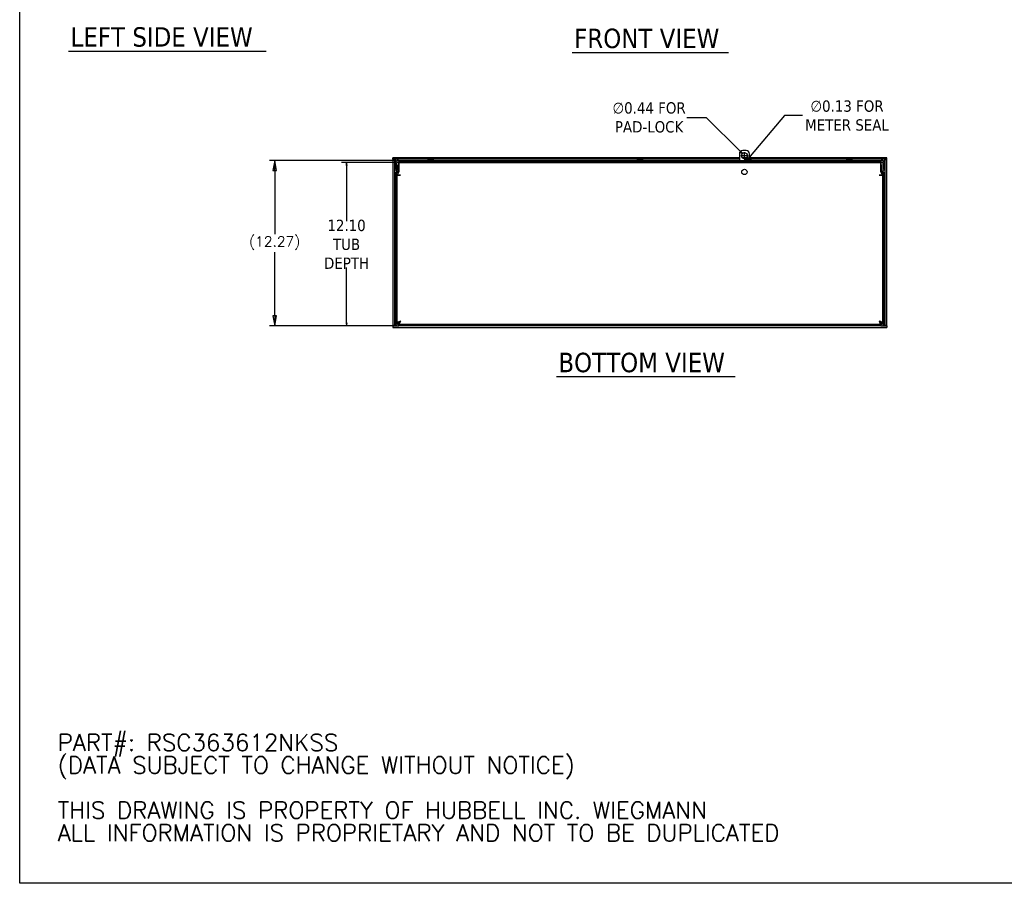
# Model space of a CAD drawing. Extents: x 894 to 1074, y -10 to 129.
# Tile 1 of 8: x 894 to 967, y -10 to 54. Entities that reach past the tile are written whole.
import ezdxf

# ---------------------------------------------------------------- set-up
doc = ezdxf.new("R2010")
doc.units = 0
doc.header["$LTSCALE"] = 4
doc.header["$MEASUREMENT"] = 0
doc.layers.get('0').update_dxf_attribs({"linetype": 'CONTINUOUS'})
doc.layers.get('DEFPOINTS').update_dxf_attribs({"linetype": 'CONTINUOUS'})
doc.styles.add('Note Text (ANSI)', font='tahoma.ttf')
doc.styles.add('ROMANS', font='romans.shx')
doc.styles.add('Text Style168', font='tahoma.ttf')
doc.dimstyles.new('Default (ANSI)', dxfattribs={"dimscale": 3, "dimtxt": 0.07, "dimasz": 0.07, "dimexe": 0.125, "dimexo": 0.0625, "dimgap": 0.031496, "dimtad": 0, "dimtih": 1, "dimtoh": 1, "dimrnd": 1e-08, "dimzin": 0, "dimdsep": 46, "dimtxsty": 'ROMANS', "dimblk": 'Filled-1', "dimcen": 0.09, "dimdle": 0.393701, "dimclrd": 256, "dimclre": 256, "dimclrt": 256, "dimadec": 0, "dimazin": 0, "dimtfac": 0.928571, "dimtofl": 0, "dimtmove": 0, "dimatfit": 3, "dimfxl": 1, "dimtolj": 1, "dimtzin": 0, "dimlwd": -1, "dimlwe": -1, "dimarcsym": 0})

# ---------------------------------------------------------------- blocks, each defined once
blk = doc.blocks.new('Filled-1')
at = {"color": 0}
for p, q in [((0, 0), (-1, 0.179)), ((-1, 0.179), (-1, -0.179)), ((-1, 0), (0, 0)), ((-1, -0.179), (0, 0))]:
    blk.add_line(p, q, dxfattribs=at)
at = {"color": 0, "flags": 128}
blk.add_lwpolyline([(-1, -0.179), (0, 0), (-1, 0.179), (-1, -0.179)], dxfattribs=at)
at = {"color": 0}
blk.add_solid([(-1, -0.179), (0, 0), (-1, 0.179), (-1, -0.179)], dxfattribs=at)
blk = doc.blocks.new('*D225')
at = {"transparency": 16777216}
for p, q in [((922.12, 42.976), (918.199, 42.976)), ((918.574, 42.766), (918.574, 38.637)), ((918.574, 31.082), (918.574, 35.211)), ((922.253, 30.872), (918.199, 30.872))]:
    blk.add_line(p, q, dxfattribs=at)
at = {"layer": 'DEFPOINTS', "color": 0, "transparency": 16777216}
for p in [(918.574, 42.976), (922.307, 42.976), (922.441, 30.872)]:
    blk.add_point(p, dxfattribs=at)
at = {"transparency": 16777216, "xscale": 0.2100000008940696, "yscale": 0.2100000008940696, "zscale": 0.2100000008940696}
for p, rotation in [((918.574, 42.976), 90), ((918.574, 30.872), 270)]:
    blk.add_blockref('Filled-1', p, dxfattribs=dict(at, rotation=rotation))
at = {"transparency": 16777216, "insert": (918.574, 36.924), "char_height": 0.21, "attachment_point": 5, "style": 'ROMANS'}
blk.add_mtext('\\A1;\\fTahoma|b0|i0;\\H0.8400;12.10\\P\\fTahoma|b0|i0;\\H0.8400;TUB\\P\\fTahoma|b0|i0;\\H0.8400;DEPTH', dxfattribs=at)
blk = doc.blocks.new('*D226')
at = {"transparency": 16777216}
for p, q in [((922.228, 43.138), (912.874, 43.138)), ((913.249, 42.388), (913.249, 37.671)), ((913.249, 31.622), (913.249, 36.339)), ((922.253, 30.872), (912.874, 30.872))]:
    blk.add_line(p, q, dxfattribs=at)
at = {"layer": 'DEFPOINTS', "color": 0, "transparency": 16777216}
for p in [(913.249, 43.138), (922.415, 43.138), (922.441, 30.872)]:
    blk.add_point(p, dxfattribs=at)
at = {"transparency": 16777216, "xscale": 0.75, "yscale": 0.75, "zscale": 0.75}
for p, rotation in [((913.249, 43.138), 90), ((913.249, 30.872), 270)]:
    blk.add_blockref('Filled-1', p, dxfattribs=dict(at, rotation=rotation))
at = {"transparency": 16777216, "insert": (913.249, 37.005), "char_height": 0.75, "attachment_point": 5, "style": 'ROMANS'}
blk.add_mtext('\\A1;(12.27)', dxfattribs=at)
blk = doc.blocks.new('*D227')
at = {"transparency": 16777216}
for p, q in [((943.781, 46.315), (945.213, 46.315)), ((945.213, 46.315), (947.746, 43.79)), ((947.78, 43.487), (948.32, 43.487)), ((948.05, 43.217), (948.05, 43.757))]:
    blk.add_line(p, q, dxfattribs=at)
at = {"layer": 'DEFPOINTS', "color": 0, "transparency": 16777216}
for p in [(947.895, 43.641), (948.205, 43.333)]:
    blk.add_point(p, dxfattribs=at)
at = {"transparency": 16777216, "xscale": 0.2100000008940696, "yscale": 0.2100000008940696, "zscale": 0.2100000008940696, "rotation": 315.0944965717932}
blk.add_blockref('Filled-1', (947.895, 43.641), dxfattribs=at)
at = {"transparency": 16777216, "insert": (940.987, 46.315), "char_height": 0.21, "attachment_point": 5, "style": 'ROMANS'}
blk.add_mtext('\\A1;\\fTahoma|b0|i0;\\H0.8400;∅0.44 FOR\\P\\fTahoma|b0|i0;\\H0.8400;PAD-LOCK', dxfattribs=at)
blk = doc.blocks.new('*D228')
at = {"transparency": 16777216}
for p, q in [((951.015, 46.453), (948.476, 43.445)), ((952.349, 46.453), (951.015, 46.453)), ((948.03, 43.237), (948.57, 43.237)), ((948.3, 42.967), (948.3, 43.507))]:
    blk.add_line(p, q, dxfattribs=at)
at = {"layer": 'DEFPOINTS', "color": 0, "transparency": 16777216}
for p in [(948.26, 43.189), (948.34, 43.285)]:
    blk.add_point(p, dxfattribs=at)
at = {"transparency": 16777216, "xscale": 0.2100000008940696, "yscale": 0.2100000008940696, "zscale": 0.2100000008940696, "rotation": 229.8310563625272}
blk.add_blockref('Filled-1', (948.34, 43.285), dxfattribs=at)
at = {"transparency": 16777216, "insert": (955.649, 46.453), "char_height": 0.21, "attachment_point": 5, "style": 'ROMANS'}
blk.add_mtext('\\A1;\\fTahoma|b0|i0;\\H0.8400;∅0.13 FOR\\P\\fTahoma|b0|i0;\\H0.8400;METER SEAL', dxfattribs=at)

msp = doc.modelspace()

# ---------------------------------------------------------------- linework, layer by layer
for p, q in [((897.9846, 51.2351), (912.6192, 51.2351)), ((935.2859, 51.1334), (946.8631, 51.1334)), ((948.1752, 43.862), (947.9252, 43.862)), ((947.6752, 43.3308), (922.014, 43.3308)), ((922.014, 43.2268), (922.014, 43.3308)), ((924.6321, 43.2268), (922.014, 43.2268)), ((922.014, 43.1955), (922.014, 30.9035)), ((922.014, 43.1955), (922.118, 43.1955)), ((922.118, 43.1955), (922.118, 30.9035)), ((922.4152, 43.1383), (958.1852, 43.1383)), ((924.606, 43.1988), (924.6007, 43.1383)), ((924.606, 43.1988), (924.6075, 43.1988)), ((924.609, 43.2163), (924.6075, 43.1988)), ((924.609, 43.2163), (924.9913, 43.2163)), ((924.8222, 43.2448), (924.7782, 43.2448)), ((924.7793, 43.2593), (924.7805, 43.2448)), ((924.8211, 43.2593), (924.8198, 43.2448)), ((940.1321, 43.2268), (924.9683, 43.2268)), ((924.9928, 43.1988), (924.9913, 43.2163)), ((924.9928, 43.1988), (924.9944, 43.1988)), ((924.9944, 43.1988), (924.9997, 43.1383)), ((940.106, 43.1988), (940.1007, 43.1383)), ((940.106, 43.1988), (940.1075, 43.1988)), ((940.109, 43.2163), (940.1075, 43.1988)), ((940.109, 43.2163), (940.4913, 43.2163)), ((940.3222, 43.2448), (940.2782, 43.2448)), ((940.2793, 43.2593), (940.2805, 43.2448)), ((940.3211, 43.2593), (940.3198, 43.2448)), ((947.6752, 43.2268), (940.4683, 43.2268)), ((940.4928, 43.1988), (940.4913, 43.2163)), ((940.4928, 43.1988), (940.4944, 43.1988)), ((940.4944, 43.1988), (940.4997, 43.1383)), ((947.6752, 43.612), (947.6752, 43.1383)), ((948.2033, 43.3308), (947.8971, 43.3308)), ((948.3618, 43.2268), (948.2385, 43.2268)), ((948.4252, 43.1383), (948.4252, 43.612)), ((958.5863, 43.3308), (948.4252, 43.3308)), ((955.6321, 43.2268), (948.4252, 43.2268)), ((955.606, 43.1988), (955.6007, 43.1383)), ((955.606, 43.1988), (955.6075, 43.1988)), ((955.609, 43.2163), (955.6075, 43.1988)), ((955.609, 43.2163), (955.9913, 43.2163)), ((955.8222, 43.2448), (955.7782, 43.2448)), ((955.7793, 43.2593), (955.7805, 43.2448)), ((955.8211, 43.2593), (955.8198, 43.2448)), ((958.5863, 43.2268), (955.9683, 43.2268)), ((955.9928, 43.1988), (955.9913, 43.2163)), ((955.9928, 43.1988), (955.9944, 43.1988)), ((955.9944, 43.1988), (955.9997, 43.1383)), ((958.4823, 30.9035), (958.4823, 43.1955)), ((958.4823, 43.1955), (958.5863, 43.1955)), ((958.5863, 43.2268), (958.5863, 43.3308)), ((958.5863, 30.9035), (958.5863, 43.1955)), ((922.1752, 42.8983), (922.1752, 42.5108)), ((922.1752, 42.4483), (922.1752, 42.5108)), ((922.1752, 42.4483), (922.2792, 42.4483)), ((922.2884, 42.346), (922.2289, 42.243)), ((922.2792, 42.5108), (922.2792, 42.8983)), ((922.2792, 42.5108), (922.2792, 42.4483)), ((922.4112, 42.9758), (922.3072, 42.9758)), ((922.3072, 42.8195), (922.3072, 42.9758)), ((922.3072, 42.8195), (922.3072, 42.4163)), ((922.4112, 42.9758), (922.4112, 42.8195)), ((922.4112, 42.4163), (922.4112, 42.8195)), ((922.4152, 43.0343), (958.1852, 43.0343)), ((922.4558, 42.9763), (958.1445, 42.9763)), ((922.4558, 42.9763), (922.4558, 42.7316)), ((922.4558, 42.7316), (922.4558, 42.2812)), ((924.5737, 43.0023), (924.5737, 43.0343)), ((924.5737, 43.0023), (925.0267, 43.0023)), ((924.5972, 43.0023), (924.5972, 42.9763)), ((925.0032, 43.0023), (925.0032, 42.9763)), ((925.0267, 43.0023), (925.0267, 43.0343)), ((940.0737, 43.0023), (940.0737, 43.0343)), ((940.0737, 43.0023), (940.5267, 43.0023)), ((940.0972, 43.0023), (940.0972, 42.9763)), ((940.5032, 43.0023), (940.5032, 42.9763)), ((940.5267, 43.0023), (940.5267, 43.0343)), ((947.6752, 43.0343), (947.6752, 42.9763)), ((948.4252, 42.9763), (948.4252, 43.0343)), ((955.5737, 43.0023), (955.5737, 43.0343)), ((955.5737, 43.0023), (956.0267, 43.0023)), ((955.5972, 43.0023), (955.5972, 42.9763)), ((956.0032, 43.0023), (956.0032, 42.9763)), ((956.0267, 43.0023), (956.0267, 43.0343)), ((958.1445, 42.7316), (958.1445, 42.9763)), ((958.1445, 42.2812), (958.1445, 42.7316)), ((958.1891, 42.8195), (958.1891, 42.9758)), ((958.2931, 42.9758), (958.1891, 42.9758)), ((958.1891, 42.8195), (958.1891, 42.4163)), ((958.2931, 42.9758), (958.2931, 42.8195)), ((958.2931, 42.8195), (958.2931, 42.4163)), ((958.3714, 42.243), (958.3119, 42.346)), ((958.3212, 42.5108), (958.3212, 42.8983)), ((958.3212, 42.4483), (958.3212, 42.5108)), ((958.3212, 42.4483), (958.4252, 42.4483)), ((958.4252, 42.5108), (958.4252, 42.8983)), ((958.4252, 42.5108), (958.4252, 42.4483)), ((922.1962, 42.1207), (922.1962, 31.1169)), ((922.3002, 42.1207), (922.3002, 31.1169)), ((922.3158, 31.0913), (922.3158, 42.0388)), ((922.5604, 42.0388), (922.3158, 42.0388)), ((922.4558, 42.2812), (922.3159, 42.039)), ((922.3159, 42.039), (922.5606, 42.039)), ((922.3785, 42.294), (922.319, 42.191)), ((922.5606, 42.0388), (922.5604, 42.0388)), ((922.5606, 42.039), (922.5606, 42.0388)), ((958.0397, 42.0388), (958.0397, 42.039)), ((958.0397, 42.039), (958.2844, 42.039)), ((958.0399, 42.0388), (958.0397, 42.0388)), ((958.2845, 42.0388), (958.0399, 42.0388)), ((958.2844, 42.039), (958.1445, 42.2812)), ((958.2219, 42.294), (958.2813, 42.191)), ((958.2845, 42.0388), (958.2845, 31.0913)), ((958.3002, 42.1207), (958.3002, 31.1169)), ((958.4042, 31.1169), (958.4042, 42.1207)), ((922.118, 30.9035), (922.014, 30.9035)), ((922.014, 30.8723), (922.4408, 30.8723)), ((922.014, 30.8723), (922.014, 30.7683)), ((922.014, 30.7683), (958.5863, 30.7683)), ((922.4198, 31.0913), (922.3158, 31.0913)), ((922.4308, 31.0803), (922.4308, 30.9766)), ((958.1595, 30.9763), (922.4408, 30.9763)), ((958.1595, 30.8723), (922.4408, 30.8723)), ((958.1595, 30.8723), (958.5863, 30.8723)), ((958.1695, 31.0803), (958.1695, 30.9766)), ((958.1805, 31.0913), (958.2845, 31.0913)), ((958.5863, 30.9035), (958.4823, 30.9035)), ((958.5863, 30.8723), (958.5863, 30.7683)), ((934.1202, 27.128), (947.3649, 27.128))]:
    msp.add_line(p, q)
for centre, radius in [((948.0502, 43.487), 0.2187), ((948.3002, 43.237), 0.0625), ((948.0502, 42.2785), 0.197)]:
    msp.add_circle(centre, radius)
for centre, radius, start, end in [((947.9252, 43.612), 0.25, 90, 180), ((948.1752, 43.612), 0.25, 0, 90), ((922.4152, 42.8983), 0.24, 90, 180), ((958.1852, 42.8983), 0.24, 0, 90), ((922.4152, 42.8983), 0.136, 90, 180), ((922.1666, 42.4163), 0.1406, 330, 0), ((922.1666, 42.4163), 0.2446, 330, 0), ((958.1852, 42.8983), 0.136, 0, 90), ((958.4337, 42.4163), 0.2446, 180, 210), ((958.4337, 42.4163), 0.1406, 180, 210), ((922.4408, 42.1207), 0.2446, 150, 180), ((922.4408, 42.1207), 0.1406, 150, 180), ((958.1595, 42.1207), 0.1406, 0, 30), ((958.1595, 42.1207), 0.2446, 0, 30), ((922.4408, 31.1169), 0.2446, 180, 270), ((922.4408, 31.1169), 0.1406, 180, 270), ((958.1595, 31.1169), 0.2446, 270, 0), ((958.1595, 31.1169), 0.1406, 270, 0)]:
    msp.add_arc(centre, radius, start, end)
for centre, major_axis, ratio, start_param, end_param in [((924.8006, 42.8263), (0, 0.4345), 0.9997459, 0.2739177, 0.4567159), ((924.8011, 42.8263), (0, 0.4349), 0.9907389, 0.2647654, 0.2772792), ((924.7996, 42.8278), (0.4112, 0.1407), 0.9957482, 1.3244588, 1.5015806), ((924.8181, 42.8278), (-0.0379, 0.433), 0.0298211, 0.0820321, 0.2729912), ((924.7822, 42.8278), (0.0379, 0.433), 0.0298211, 6.0101941, 6.2011532), ((924.8007, 42.8278), (0.4112, -0.1407), 0.9957482, 1.640012, 1.8171339), ((924.7993, 42.8263), (0, 0.4349), 0.9907389, 6.0059061, 6.0184199), ((924.7997, 42.8263), (0, 0.4345), 0.9997459, 5.8264694, 6.0092676), ((940.3006, 42.8263), (0, 0.4345), 0.9997459, 0.2739177, 0.4567159), ((940.3011, 42.8263), (0, 0.4349), 0.9907389, 0.2647654, 0.2772792), ((940.2996, 42.8278), (0.4112, 0.1407), 0.9957482, 1.3244588, 1.5015806), ((940.3181, 42.8278), (-0.0379, 0.433), 0.0298211, 0.0820321, 0.2729912), ((940.2822, 42.8278), (0.0379, 0.433), 0.0298211, 6.0101941, 6.2011532), ((940.3007, 42.8278), (0.4112, -0.1407), 0.9957482, 1.640012, 1.8171339), ((940.2993, 42.8263), (0, 0.4349), 0.9907389, 6.0059061, 6.0184199), ((940.2997, 42.8263), (0, 0.4345), 0.9997459, 5.8264694, 6.0092676), ((955.8006, 42.8263), (0, 0.4345), 0.9997459, 0.2739177, 0.4567159), ((955.8011, 42.8263), (0, 0.4349), 0.9907389, 0.2647654, 0.2772792), ((955.7996, 42.8278), (0.4112, 0.1407), 0.9957482, 1.3244588, 1.5015806), ((955.8181, 42.8278), (-0.0379, 0.433), 0.0298211, 0.0820321, 0.2729912), ((955.7822, 42.8278), (0.0379, 0.433), 0.0298211, 6.0101941, 6.2011532), ((955.8007, 42.8278), (0.4112, -0.1407), 0.9957482, 1.640012, 1.8171339), ((955.7993, 42.8263), (0, 0.4349), 0.9907389, 6.0059061, 6.0184199), ((955.7997, 42.8263), (0, 0.4345), 0.9997459, 5.8264694, 6.0092676)]:
    msp.add_ellipse(centre, major_axis=major_axis, ratio=ratio, start_param=start_param, end_param=end_param)
for points, knots in [([(922.2587, 43.0861), (922.2077, 43.1322), (922.1567, 43.1776), (922.1057, 43.2031), (922.0751, 43.2184), (922.0446, 43.2268), (922.014, 43.2268)], [0, 0, 0, 0, 0.6254894, 0.6254894, 0.6254894, 1, 1, 1, 1]), ([(924.764, 43.2592), (924.7659, 43.2594), (924.7679, 43.2595), (924.7715, 43.2597), (924.7732, 43.2598), (924.7759, 43.2598), (924.7771, 43.2598), (924.7788, 43.2596), (924.7792, 43.2595), (924.7793, 43.2593), (924.7793, 43.2593), (924.7793, 43.2592)], [0, 0, 0, 0, 0.0141483, 0.0141483, 0.0282966, 0.0282966, 0.04243521, 0.04243521, 0.05657382, 0.05657382, 0.058809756, 0.058809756, 0.058809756, 0.058809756]), ([(924.8211, 43.2592), (924.821, 43.2594), (924.8213, 43.2595), (924.8228, 43.2597), (924.8238, 43.2598), (924.8264, 43.2598), (924.828, 43.2598), (924.8316, 43.2596), (924.8336, 43.2595), (924.8357, 43.2593), (924.836, 43.2593), (924.8363, 43.2592)], [0, 0, 0, 0, 0.0141483, 0.0141483, 0.0282966, 0.0282966, 0.04243521, 0.04243521, 0.05657382, 0.05657382, 0.058809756, 0.058809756, 0.058809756, 0.058809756]), ([(940.264, 43.2592), (940.2659, 43.2594), (940.2679, 43.2595), (940.2715, 43.2597), (940.2732, 43.2598), (940.2759, 43.2598), (940.2771, 43.2598), (940.2788, 43.2596), (940.2792, 43.2595), (940.2793, 43.2593), (940.2793, 43.2593), (940.2793, 43.2592)], [0, 0, 0, 0, 0.0141483, 0.0141483, 0.0282966, 0.0282966, 0.04243521, 0.04243521, 0.05657382, 0.05657382, 0.058809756, 0.058809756, 0.058809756, 0.058809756]), ([(940.3211, 43.2592), (940.321, 43.2594), (940.3213, 43.2595), (940.3228, 43.2597), (940.3238, 43.2598), (940.3264, 43.2598), (940.328, 43.2598), (940.3316, 43.2596), (940.3336, 43.2595), (940.3357, 43.2593), (940.336, 43.2593), (940.3363, 43.2592)], [0, 0, 0, 0, 0.0141483, 0.0141483, 0.0282966, 0.0282966, 0.04243521, 0.04243521, 0.05657382, 0.05657382, 0.058809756, 0.058809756, 0.058809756, 0.058809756]), ([(955.764, 43.2592), (955.7659, 43.2594), (955.7679, 43.2595), (955.7715, 43.2597), (955.7732, 43.2598), (955.7759, 43.2598), (955.7771, 43.2598), (955.7788, 43.2596), (955.7792, 43.2595), (955.7793, 43.2593), (955.7793, 43.2593), (955.7793, 43.2592)], [0, 0, 0, 0, 0.0141483, 0.0141483, 0.0282966, 0.0282966, 0.04243521, 0.04243521, 0.05657382, 0.05657382, 0.058809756, 0.058809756, 0.058809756, 0.058809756]), ([(955.8211, 43.2592), (955.821, 43.2594), (955.8213, 43.2595), (955.8228, 43.2597), (955.8238, 43.2598), (955.8264, 43.2598), (955.828, 43.2598), (955.8316, 43.2596), (955.8336, 43.2595), (955.8357, 43.2593), (955.836, 43.2593), (955.8363, 43.2592)], [0, 0, 0, 0, 0.0141483, 0.0141483, 0.0282966, 0.0282966, 0.04243521, 0.04243521, 0.05657382, 0.05657382, 0.058809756, 0.058809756, 0.058809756, 0.058809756]), ([(958.3417, 43.0861), (958.3927, 43.1322), (958.4437, 43.1776), (958.4947, 43.2031), (958.5252, 43.2184), (958.5557, 43.2268), (958.5863, 43.2268)], [0, 0, 0, 0, 0.6254894, 0.6254894, 0.6254894, 1, 1, 1, 1]), ([(922.2322, 30.9891), (922.19, 30.9517), (922.1478, 30.917), (922.1057, 30.8959), (922.0751, 30.8806), (922.0446, 30.8723), (922.014, 30.8723)], [0.10820619, 0.10820619, 0.10820619, 0.10820619, 0.62548941, 0.62548941, 0.62548941, 1, 1, 1, 1]), ([(922.5604, 31.2209), (922.4881, 31.1965), (922.4165, 31.1721), (922.3708, 31.1477), (922.3356, 31.1289), (922.3158, 31.1101), (922.3158, 31.0913)], [0, 0, 0, 0, 0.8868853, 0.8868853, 0.8868853, 1.5707963, 1.5707963, 1.5707963, 1.5707963]), ([(922.5604, 31.2209), (922.5127, 31.1929), (922.4657, 31.1649), (922.4407, 31.1369), (922.4271, 31.1217), (922.4198, 31.1065), (922.4198, 31.0913)], [0, 0, 0, 0, 1.0185375, 1.0185375, 1.0185375, 1.5707963, 1.5707963, 1.5707963, 1.5707963]), ([(922.5604, 31.2209), (922.5324, 31.1731), (922.5044, 31.1262), (922.4764, 31.1012), (922.4612, 31.0876), (922.446, 31.0803), (922.4308, 31.0803)], [0, 0, 0, 0, 1.0185375, 1.0185375, 1.0185375, 1.5707963, 1.5707963, 1.5707963, 1.5707963]), ([(922.4339, 30.9764), (922.4573, 30.9791), (922.4806, 31.0126), (922.504, 31.0663), (922.5228, 31.1095), (922.5416, 31.1651), (922.5604, 31.2209)], [0.0371464, 0.0371464, 0.0371464, 0.0371464, 0.8868853, 0.8868853, 0.8868853, 1.5707963, 1.5707963, 1.5707963, 1.5707963]), ([(958.2845, 31.0913), (958.2845, 31.1157), (958.2505, 31.1401), (958.1945, 31.1645), (958.1512, 31.1833), (958.0957, 31.2021), (958.0399, 31.2209)], [0, 0, 0, 0, 0.8868853, 0.8868853, 0.8868853, 1.5707963, 1.5707963, 1.5707963, 1.5707963]), ([(958.0399, 31.2209), (958.0877, 31.1929), (958.1346, 31.1649), (958.1596, 31.1369), (958.1732, 31.1217), (958.1805, 31.1065), (958.1805, 31.0913)], [0, 0, 0, 0, 1.0185375, 1.0185375, 1.0185375, 1.5707963, 1.5707963, 1.5707963, 1.5707963]), ([(958.0399, 31.2209), (958.0643, 31.1486), (958.0887, 31.077), (958.1131, 31.0313), (958.1309, 30.9979), (958.1486, 30.9784), (958.1664, 30.9764)], [0, 0, 0, 0, 0.8868853, 0.8868853, 0.8868853, 1.5336499, 1.5336499, 1.5336499, 1.5336499]), ([(958.0399, 31.2209), (958.0679, 31.1731), (958.0959, 31.1262), (958.1239, 31.1012), (958.1391, 31.0876), (958.1543, 31.0803), (958.1695, 31.0803)], [0, 0, 0, 0, 1.0185375, 1.0185375, 1.0185375, 1.5707963, 1.5707963, 1.5707963, 1.5707963]), ([(958.3681, 30.9891), (958.4103, 30.9517), (958.4525, 30.917), (958.4947, 30.8959), (958.5252, 30.8806), (958.5557, 30.8723), (958.5863, 30.8723)], [0.10820619, 0.10820619, 0.10820619, 0.10820619, 0.62548941, 0.62548941, 0.62548941, 1, 1, 1, 1])]:
    msp.add_open_spline(points, degree=3, knots=knots)
for points in [[(922.118, 43.1955), (922.118, 43.159), (922.185, 43.1226), (922.2587, 43.0861)], [(924.7781, 43.2445), (924.7781, 43.2447), (924.7781, 43.2448), (924.7782, 43.2448)], [(924.8222, 43.2448), (924.8222, 43.2448), (924.8222, 43.2447), (924.8222, 43.2445)], [(940.2781, 43.2445), (940.2781, 43.2447), (940.2781, 43.2448), (940.2782, 43.2448)], [(940.3222, 43.2448), (940.3222, 43.2448), (940.3222, 43.2447), (940.3222, 43.2445)], [(955.7781, 43.2445), (955.7781, 43.2447), (955.7781, 43.2448), (955.7782, 43.2448)], [(955.8222, 43.2448), (955.8222, 43.2448), (955.8222, 43.2447), (955.8222, 43.2445)], [(958.3417, 43.0861), (958.4153, 43.1226), (958.4823, 43.159), (958.4823, 43.1955)], [(922.2277, 30.9973), (922.1673, 30.966), (922.118, 30.9348), (922.118, 30.9035)], [(958.4823, 30.9035), (958.4823, 30.9348), (958.4331, 30.966), (958.3726, 30.9973)]]:
    msp.add_open_spline(points, degree=3)
at = {"layer": 'DEFPOINTS'}
msp.add_lwpolyline([(1074.4082, -10.4042), (894.3593, -10.4042), (894.3593, 128.711), (1074.4082, 128.711)], close=True, dxfattribs=at)

# ---------------------------------------------------------------- texts
at = {"char_height": 1.44, "attachment_point": 7, "style": 'Text Style168'}
for s, insert in [('LEFT SIDE VIEW', (898.1286, 51.5334)), ('FRONT VIEW', (935.4299, 51.4271)), ('BOTTOM VIEW', (934.2642, 27.4217))]:
    msp.add_mtext(s, dxfattribs=dict(at, insert=insert))
at = {"insert": (897.1771, -3.3193), "char_height": 1.2, "width": 88.600645, "attachment_point": 4, "line_spacing_factor": 0.802644, "style": 'Note Text (ANSI)'}
msp.add_mtext('{\\Fromans|c0;\\H1.0417x;PART#: RSC363612NKSS\\P(DATA SUBJECT TO CHANGE WITHOUT NOTICE)\\H1.501x; \\H0.66621x;\\P \\H1.2378x; \\H0.80788x;\\PTHIS DRAWING IS PROPERTY OF HUBBELL INC. WIEGMANN\\H1.2229x; \\H0.8177x;\\PALL INFORMATION IS PROPRIETARY AND NOT TO BE DUPLICATED\\H1.224x; }', dxfattribs=at)

# ---------------------------------------------------------------- dimensions: what is measured, and where the dimension line sits
for p1, p2, text, picture, middle in [((948.2598, 43.1892), (948.3405, 43.2848), '\\fTahoma|b0|i0;\\H0.8400;<> FOR\\P\\fTahoma|b0|i0;\\H0.8400;METER SEAL', '*D228', (955.6494, 46.4528)), ((948.2051, 43.3326), (947.8952, 43.6414), '\\fTahoma|b0|i0;\\H0.8400;<> FOR\\P\\fTahoma|b0|i0;\\H0.8400;PAD-LOCK', '*D227', (940.9873, 46.3146))]:
    dim = msp.add_diameter_dim_2p(p1=p1, p2=p2, text=text, dimstyle='Default (ANSI)', override={"dimgap": 0.031496, "dimdec": 2, "dimlfac": 1, "dimtol": 0, "dimlim": 0, "dimtp": 0, "dimtm": 0, "dimtdec": 2})
    dim.commit()
    dim.dimension.update_dxf_attribs({"geometry": picture, "text_midpoint": middle, "dimtype": 163})
for base, p2, text, override, picture, middle in [((913.2493, 43.1383), (922.4152, 43.1383), '(<>)', {"dimtxt": 0.25, "dimasz": 0.25, "dimgap": 0.031496, "dimdec": 2, "dimtol": 0, "dimlim": 0, "dimtp": 0, "dimtm": 0, "dimtdec": 2, "dimatfit": 1}, '*D226', (913.2493, 37.0053)), ((918.5739, 42.9758), (922.3072, 42.9758), '\\fTahoma|b0|i0;\\H0.8400;<>\\P\\fTahoma|b0|i0;\\H0.8400;TUB\\P\\fTahoma|b0|i0;\\H0.8400;DEPTH', {"dimgap": 0.031496, "dimdec": 2, "dimtol": 0, "dimlim": 0, "dimtp": 0, "dimtm": 0, "dimtdec": 2, "dimatfit": 1}, '*D225', (918.5739, 36.9243))]:
    dim = msp.add_linear_dim(base=base, p1=(922.4408, 30.8723), p2=p2, angle=90, text=text, dimstyle='Default (ANSI)', override=override)
    dim.commit()
    dim.dimension.update_dxf_attribs({"geometry": picture, "text_midpoint": middle, "dimtype": 160})

doc.saveas('drawing.dxf')
